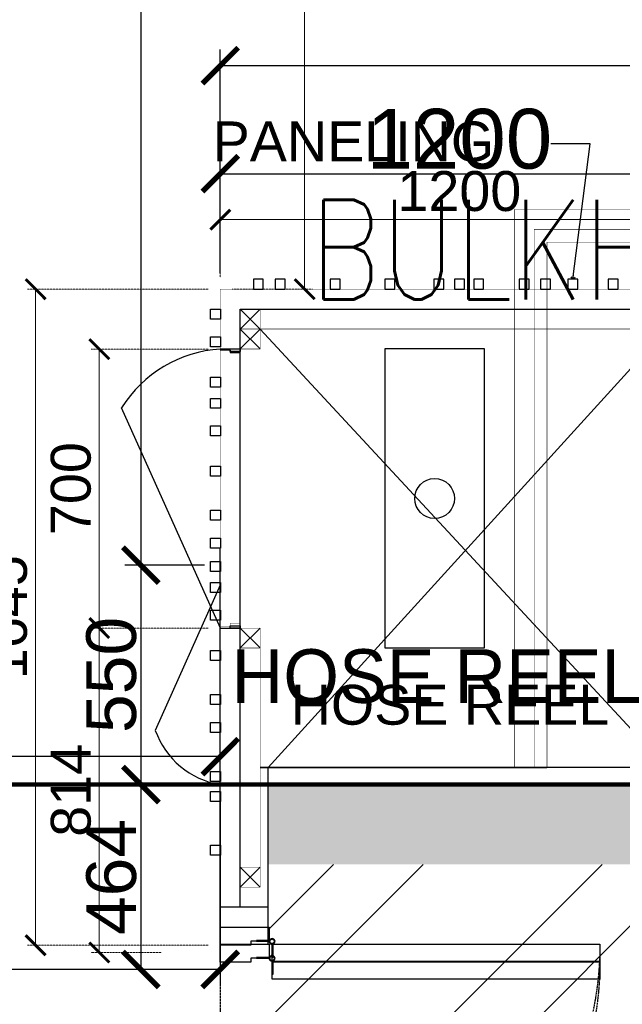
# Model space of a CAD drawing. Header units: millimetres. Extents: x 0 to 3025797, y 0 to 2968463.
# Tile 14 of 18: x 136967 to 138479, y 450493 to 452962. Entities that reach past the tile are written whole.
import ezdxf
from ezdxf import colors
from ezdxf.entities.mleader import LeaderData, LeaderLine
from ezdxf.enums import TextEntityAlignment as Align
from ezdxf.math import Vec2, Vec3

# ---------------------------------------------------------------- set-up
doc = ezdxf.new("R2010")
doc.units = ezdxf.units.MM
doc.header["$PDMODE"] = 35
for name, pattern in [('DASH', [1, 0.5, -0.5]), ('DASHED', [0.75, 0.5, -0.25]), ('HIDDEN', [0.375, 0.25, -0.125]), ('HIDDEN IDS', [3.33375, 2.2225, -1.11125])]:
    doc.linetypes.add(name, pattern=pattern)
doc.layers.get('0').update_dxf_attribs({"color": 252})
doc.layers.get('Defpoints').update_dxf_attribs({"color": 9})
for name, color, linetype in [('A-DOOR', 252, 'Continuous'), ('corridor', 252, 'Continuous'), ('DIM - PARTITION LINEOUT', 252, 'Continuous'), ('DOOR', 252, 'Continuous'), ('ELE', 252, 'Continuous'), ('EXISTING FLOWER BED', 252, 'Continuous'), ('FLR-TEXT', 252, 'Continuous'), ('FURN', 252, 'Continuous'), ('FURN-ANNO-TAG', 252, 'Continuous'), ('garbage station cloud', 252, 'Continuous'), ('ledge wall', 252, 'Continuous'), ('partition', 252, 'Continuous'), ('TEXT', 252, 'Continuous'), ('TEXT-LEGN', 252, 'Continuous')]:
    doc.layers.add(name, color=color, linetype=linetype)
for name, color, linetype, lineweight in [('A-FLOR-OTLN', 252, 'Continuous', 100), ('C-BEAM-1', 252, 'Continuous', 20), ('DIM - ABM', 252, 'Continuous', 20), ('ex wall', 252, 'Continuous', 30), ('HAT', 252, 'Continuous', 9), ('S-BEAM-IDEN', 252, 'Continuous', 13), ('WALL - EXISTING', 252, 'Continuous', 30), ('YD-WALL', 252, 'Continuous', 25)]:
    doc.layers.add(name, color=color, linetype=linetype, lineweight=lineweight)
doc.styles.add('ARIAL', font='arial.ttf')
doc.styles.add('G1', font='simplex.shx')
doc.styles.add('ROMANS', font='simplex.shx', dxfattribs={"width": 0.75})
doc.styles.get("Standard").update_dxf_attribs({"font": 'arial.ttf'})
doc.dimstyles.new('DIM 20', dxfattribs={"dimtxt": 40, "dimasz": 10, "dimexe": 15, "dimexo": 0, "dimgap": 0.09, "dimtad": 0, "dimdec": 0, "dimzin": 0, "dimdsep": 46, "dimtxsty": 'ROMANS', "dimblk": 'OPEN90', "dimcen": 0.09, "dimclrd": 8, "dimclre": 8, "dimclrt": 7, "dimadec": 0, "dimazin": 0, "dimtfac": 1, "dimtdec": 0, "dimtofl": 0, "dimtmove": 0, "dimatfit": 3, "dimldrblk": 'OPEN90', "dimfxl": 150, "dimtolj": 1, "dimtzin": 0, "dimlwd": -1, "dimarcsym": 0})
doc.dimstyles.new('DIM 50', dxfattribs={"dimtxt": 100, "dimasz": 50, "dimexe": 20, "dimexo": 30, "dimgap": 20, "dimtad": 1, "dimdec": 0, "dimzin": 0, "dimdsep": 46, "dimtxsty": 'ARIAL', "dimblk": 'ARCHTICK', "dimcen": 0, "dimclrd": 8, "dimclre": 8, "dimclrt": 256, "dimadec": 0, "dimazin": 0, "dimtfac": 1, "dimtdec": 0, "dimtmove": 2, "dimatfit": 3, "dimfxl": 100, "dimtolj": 1, "dimtzin": 0, "dimlwd": -1, "dimlwe": -1, "dimarcsym": 0})
doc.dimstyles.new('DIM 75', dxfattribs={"dimtxt": 150, "dimasz": 90, "dimexe": 40, "dimexo": 40, "dimgap": 10, "dimtad": 1, "dimdec": 0, "dimzin": 0, "dimdsep": 46, "dimtxsty": 'ARIAL', "dimblk": 'ARCHTICK', "dimcen": 0, "dimclrd": 8, "dimclre": 8, "dimclrt": 256, "dimadec": 0, "dimazin": 0, "dimtfac": 1, "dimtdec": 0, "dimtmove": 2, "dimatfit": 3, "dimfxl": 100, "dimtolj": 1, "dimtzin": 0, "dimlwd": -1, "dimlwe": -1, "dimarcsym": 0})

# ---------------------------------------------------------------- blocks, each defined once
blk = doc.blocks.new('A$C69F27FE3')
at = {"layer": 'S-BEAM-IDEN', "style": 'G1', "width": 0.79}
blk.add_text('BULKHEAD OUTER LINE', height=250, dxfattribs=at).set_placement((17890.4, -19083.2))
blk = doc.blocks.new('*U1949')
h = blk.add_hatch(color=252)
h.paths.add_polyline_path([(-0.0025, 0.0153, 0.724863), (-0.0025, 0), (-0.0025, -0.036), (-0.0005, -0.036), (-0.0005, -0.0004, 1.209796)])
h.paths.add_polyline_path([(-0.006, 0.0076, -1), (0.006, 0.0076, -1)], flags=16)
blk.add_hatch(color=252).paths.add_polyline_path([(0.0076, 0.0101, -0.06361), (0.008, 0.0081), (0.0436, 0.0081), (0.0436, 0.0101)])
blk.add_lwpolyline([(-0.0025, 0.0153, 0.723917), (-0.0025, 0), (-0.0025, -0.036), (-0.0005, -0.036), (-0.0005, -0.0004, 1.209796), (-0.0025, 0.0153)], format="xyb")
blk.add_lwpolyline([(0.008, 0.0081), (0.0436, 0.0081), (0.0436, 0.0101), (0.0076, 0.0101)])
blk.add_circle((0, 0.0076), 0.00604)
blk = doc.blocks.new('*U2824')
at = {"layer": 'A-DOOR'}
blk.add_lwpolyline([(-47.5, 8.5), (-47.5, 922), (-97.5, 922), (-97.5, 8.5)], close=True, dxfattribs=at)
for points in [[(-950, -51), (-950, -136.6), (-1000, -136.6), (-1000, 0), (-961, 0), (-961, -51), (-950, -51)], [(-50, -51), (-50, -136.6), (0, -136.6), (0, 0), (-39, 0), (-39, -51), (-50, -51)]]:
    blk.add_lwpolyline(points, dxfattribs=at)
at = {"layer": 'A-DOOR', "linetype": 'HIDDEN IDS'}
blk.add_arc((-47.5, 8.5), 913.5, 90.0015, 180.5307, dxfattribs=at)
at = {"layer": 'A-DOOR', "xscale": -1000, "yscale": 1000, "zscale": 1000}
blk.add_blockref('*U1949', (-39.5, 0.4), dxfattribs=at)
blk = doc.blocks.new('_ArchTick')
at = {"color": 0, "linetype": 'ByBlock', "const_width": 0.15}
blk.add_lwpolyline([(-0.5, -0.5), (0.5, 0.5)], dxfattribs=at)
blk = doc.blocks.new('*D3234')
at = {"layer": 'Defpoints', "color": 0, "transparency": 16777216}
for p in [(135073.4, 451084.9), (137469.9, 451044.2), (135073.4, 450580.4)]:
    blk.add_point(p, dxfattribs=at)
at = {"layer": 'DIM - PARTITION LINEOUT', "color": 8}
for p, q in [((135073.4, 451044.9), (135073.4, 450540.4)), ((137469.9, 451004.2), (137469.9, 450540.4)), ((137469.9, 450580.4), (135073.4, 450580.4))]:
    blk.add_line(p, q, dxfattribs=at)
at = {"layer": 'DIM - PARTITION LINEOUT', "color": 8, "xscale": 90, "yscale": 90, "zscale": 90, "rotation": 180}
blk.add_blockref('_ArchTick', (135073.4, 450580.4), dxfattribs=at)
at = {"layer": 'DIM - PARTITION LINEOUT', "color": 8, "xscale": 90, "yscale": 90, "zscale": 90}
blk.add_blockref('_ArchTick', (137469.9, 450580.4), dxfattribs=at)
at = {"layer": 'DIM - PARTITION LINEOUT', "insert": (136271.7, 450654.3), "char_height": 125, "attachment_point": 5, "style": 'ARIAL'}
blk.add_mtext('\\A1;2397', dxfattribs=at)
blk = doc.blocks.new('*D3245')
at = {"layer": 'Defpoints', "color": 0, "transparency": 16777216}
for p in [(137434.5, 456717.1), (137270.7, 451594.2), (137470, 451594.2)]:
    blk.add_point(p, dxfattribs=at)
at = {"layer": 'DIM - PARTITION LINEOUT', "color": 8}
for p, q in [((137394.5, 456717.1), (137230.7, 456717.1)), ((137270.7, 456717.1), (137270.7, 451594.2)), ((137430, 451594.2), (137230.7, 451594.2))]:
    blk.add_line(p, q, dxfattribs=at)
at = {"layer": 'DIM - PARTITION LINEOUT', "color": 8, "xscale": 90, "yscale": 90, "zscale": 90}
for p, rotation in [((137270.7, 456717.1), 90), ((137270.7, 451594.2), 270)]:
    blk.add_blockref('_ArchTick', p, dxfattribs=dict(at, rotation=rotation))
at = {"layer": 'DIM - PARTITION LINEOUT', "insert": (137196.8, 454155.6), "char_height": 125, "attachment_point": 5, "rotation": 90, "style": 'ARIAL'}
blk.add_mtext('\\A1;5123', dxfattribs=at)
blk = doc.blocks.new('*D3257')
at = {"layer": 'Defpoints', "color": 0, "transparency": 16777216}
for p in [(137470, 451594.2), (137270.7, 451044), (137470, 451044)]:
    blk.add_point(p, dxfattribs=at)
at = {"layer": 'DIM - PARTITION LINEOUT', "color": 8}
for p, q in [((137430, 451594.2), (137230.7, 451594.2)), ((137270.7, 451594.2), (137270.7, 451044)), ((137430, 451044), (137230.7, 451044))]:
    blk.add_line(p, q, dxfattribs=at)
at = {"layer": 'DIM - PARTITION LINEOUT', "color": 8, "xscale": 90, "yscale": 90, "zscale": 90}
for p, rotation in [((137270.7, 451594.2), 90), ((137270.7, 451044), 270)]:
    blk.add_blockref('_ArchTick', p, dxfattribs=dict(at, rotation=rotation))
at = {"layer": 'DIM - PARTITION LINEOUT', "insert": (137196.9, 451319.1), "char_height": 125, "attachment_point": 5, "rotation": 90, "style": 'ARIAL'}
blk.add_mtext('\\A1;550', dxfattribs=at)
blk = doc.blocks.new('*D3258')
at = {"layer": 'Defpoints', "color": 0, "transparency": 16777216}
for p in [(137470, 451044), (137270.7, 450580.4), (137352.6, 450580.4)]:
    blk.add_point(p, dxfattribs=at)
at = {"layer": 'DIM - PARTITION LINEOUT', "color": 8}
for p, q in [((137430, 451044), (137230.7, 451044)), ((137270.7, 451044), (137270.7, 450580.4)), ((137312.6, 450580.4), (137230.7, 450580.4))]:
    blk.add_line(p, q, dxfattribs=at)
at = {"layer": 'DIM - PARTITION LINEOUT', "color": 8, "xscale": 90, "yscale": 90, "zscale": 90}
for p, rotation in [((137270.7, 451044), 90), ((137270.7, 450580.4), 270)]:
    blk.add_blockref('_ArchTick', p, dxfattribs=dict(at, rotation=rotation))
at = {"layer": 'DIM - PARTITION LINEOUT', "insert": (137196.9, 450812.2), "char_height": 125, "attachment_point": 5, "rotation": 90, "style": 'ARIAL'}
blk.add_mtext('\\A1;464', dxfattribs=at)
blk = doc.blocks.new('*D3163')
at = {"layer": 'Defpoints', "color": 0, "transparency": 16777216}
for p in [(135073.4, 451114.3), (135073.4, 451084.8), (137470, 451044.1)]:
    blk.add_point(p, dxfattribs=at)
at = {"layer": 'DIM - PARTITION LINEOUT', "color": 8}
for p, q in [((135073.4, 451124.8), (135073.4, 451154.3)), ((137470, 451084.1), (137470, 451154.3)), ((137470, 451114.3), (135073.4, 451114.3))]:
    blk.add_line(p, q, dxfattribs=at)
at = {"layer": 'DIM - PARTITION LINEOUT', "color": 8, "xscale": 90, "yscale": 90, "zscale": 90, "rotation": 180}
blk.add_blockref('_ArchTick', (135073.4, 451114.3), dxfattribs=at)
at = {"layer": 'DIM - PARTITION LINEOUT', "color": 8, "xscale": 90, "yscale": 90, "zscale": 90}
blk.add_blockref('_ArchTick', (137470, 451114.3), dxfattribs=at)
at = {"layer": 'DIM - PARTITION LINEOUT', "insert": (136271.7, 451188.2), "char_height": 125, "attachment_point": 5, "style": 'ARIAL'}
blk.add_mtext('\\A1;2397', dxfattribs=at)
blk = doc.blocks.new('*D2966')
at = {"layer": 'Defpoints', "color": 0, "transparency": 16777216}
for p in [(144004.9, 452847.4), (137470, 452423.5), (144004.9, 452423.6)]:
    blk.add_point(p, dxfattribs=at)
at = {"layer": 'DIM - PARTITION LINEOUT', "color": 8, "transparency": 16777216}
for p, q in [((137470, 452463.5), (137470, 452887.4)), ((144004.9, 452463.6), (144004.9, 452887.4)), ((137470, 452847.4), (144004.9, 452847.4))]:
    blk.add_line(p, q, dxfattribs=at)
at = {"layer": 'DIM - PARTITION LINEOUT', "color": 8, "transparency": 16777216, "xscale": 90, "yscale": 90, "zscale": 90, "rotation": 180}
blk.add_blockref('_ArchTick', (137470, 452847.4), dxfattribs=at)
at = {"layer": 'DIM - PARTITION LINEOUT', "color": 8, "transparency": 16777216, "xscale": 90, "yscale": 90, "zscale": 90}
blk.add_blockref('_ArchTick', (144004.9, 452847.4), dxfattribs=at)
at = {"layer": 'DIM - PARTITION LINEOUT', "transparency": 16777216, "insert": (140737.4, 452934.1), "char_height": 150, "attachment_point": 5, "style": 'ARIAL'}
blk.add_mtext('\\A1;6535', dxfattribs=at)
blk = doc.blocks.new('*D3035')
at = {"layer": 'Defpoints', "color": 0, "transparency": 16777216}
for p in [(137950.6, 456619.1), (137469.9, 452286.6), (137681.6, 452286.6)]:
    blk.add_point(p, dxfattribs=at)
at = {"layer": 'DIM - ABM', "color": 8, "linetype": 'DASHED', "transparency": 16777216}
for p, q in [((137920.6, 456619.1), (137661.6, 456619.1)), ((137499.9, 452286.6), (137701.6, 452286.6))]:
    blk.add_line(p, q, dxfattribs=at)
at = {"layer": 'DIM - ABM', "color": 8, "transparency": 16777216}
blk.add_line((137681.6, 456619.1), (137681.6, 452286.6), dxfattribs=at)
at = {"layer": 'DIM - ABM', "color": 8, "transparency": 16777216, "xscale": 50, "yscale": 50, "zscale": 50}
for p, rotation in [((137681.6, 456619.1), 90), ((137681.6, 452286.6), 270)]:
    blk.add_blockref('_ArchTick', p, dxfattribs=dict(at, rotation=rotation))
at = {"layer": 'DIM - ABM', "transparency": 16777216, "insert": (137610.5, 454452.9), "char_height": 100, "attachment_point": 5, "rotation": 90, "style": 'ARIAL'}
blk.add_mtext('\\A1;4333', dxfattribs=at)
blk = doc.blocks.new('*D3039')
at = {"layer": 'Defpoints', "color": 0, "transparency": 16777216}
for p in [(137469.9, 452136.2), (137166.3, 451436.6), (137469.9, 451436.6)]:
    blk.add_point(p, dxfattribs=at)
at = {"layer": 'DIM - ABM', "color": 8, "linetype": 'DASHED', "transparency": 16777216}
for p, q in [((137439.9, 452136.2), (137146.3, 452136.2)), ((137439.9, 451436.6), (137146.3, 451436.6))]:
    blk.add_line(p, q, dxfattribs=at)
at = {"layer": 'DIM - ABM', "color": 8, "transparency": 16777216}
blk.add_line((137166.3, 452136.2), (137166.3, 451436.6), dxfattribs=at)
at = {"layer": 'DIM - ABM', "color": 8, "transparency": 16777216, "xscale": 50, "yscale": 50, "zscale": 50}
for p, rotation in [((137166.3, 452136.2), 90), ((137166.3, 451436.6), 270)]:
    blk.add_blockref('_ArchTick', p, dxfattribs=dict(at, rotation=rotation))
at = {"layer": 'DIM - ABM', "transparency": 16777216, "insert": (137095.3, 451786.4), "char_height": 100, "attachment_point": 5, "rotation": 90, "style": 'ARIAL'}
blk.add_mtext('\\A1;700', dxfattribs=at)
blk = doc.blocks.new('*D3040')
at = {"layer": 'Defpoints', "color": 0, "transparency": 16777216}
for p in [(137469.9, 451436.6), (137166.3, 450622.9), (137352.6, 450622.9)]:
    blk.add_point(p, dxfattribs=at)
at = {"layer": 'DIM - ABM', "color": 8, "linetype": 'DASHED', "transparency": 16777216}
for p, q in [((137439.9, 451436.6), (137146.3, 451436.6)), ((137322.6, 450622.9), (137146.3, 450622.9))]:
    blk.add_line(p, q, dxfattribs=at)
at = {"layer": 'DIM - ABM', "color": 8, "transparency": 16777216}
blk.add_line((137166.3, 451436.6), (137166.3, 450622.9), dxfattribs=at)
at = {"layer": 'DIM - ABM', "color": 8, "transparency": 16777216, "xscale": 50, "yscale": 50, "zscale": 50}
for p, rotation in [((137166.3, 451436.6), 90), ((137166.3, 450622.9), 270)]:
    blk.add_blockref('_ArchTick', p, dxfattribs=dict(at, rotation=rotation))
at = {"layer": 'DIM - ABM', "transparency": 16777216, "insert": (137095.3, 451029.7), "char_height": 100, "attachment_point": 5, "rotation": 90, "style": 'ARIAL'}
blk.add_mtext('\\A1;814', dxfattribs=at)
blk = doc.blocks.new('*U2855')
at = {"layer": 'A-DOOR'}
blk.add_lwpolyline([(-47.5, 8.5), (-47.5, 922), (-97.5, 922), (-97.5, 8.5)], close=True, dxfattribs=at)
for points in [[(-950, -51), (-950, -136.6), (-1000, -136.6), (-1000, 0), (-961, 0), (-961, -51), (-950, -51)], [(-50, -51), (-50, -136.6), (0, -136.6), (0, 0), (-39, 0), (-39, -51), (-50, -51)]]:
    blk.add_lwpolyline(points, dxfattribs=at)
at = {"layer": 'A-DOOR', "linetype": 'HIDDEN IDS'}
blk.add_arc((-47.5, 8.5), 913.5, 90.0015, 180.5307, dxfattribs=at)
at = {"layer": 'A-DOOR', "xscale": -1000, "yscale": 1000, "zscale": 1000}
blk.add_blockref('*U1949', (-39.5, 0.4), dxfattribs=at)
blk = doc.blocks.new('_Open90')
at = {"color": 0, "linetype": 'ByBlock', "lineweight": -2}
for p, q in [((0, 0), (-1, 0)), ((-0.5, 0.5), (0, 0)), ((0, 0), (-0.5, -0.5))]:
    blk.add_line(p, q, dxfattribs=at)
blk = doc.blocks.new('*D3418')
at = {"layer": 'Defpoints', "color": 0, "transparency": 16777216}
for p in [(137006.5, 452286.6), (137469.9, 452286.6), (137469.9, 450641.2)]:
    blk.add_point(p, dxfattribs=at)
at = {"layer": 'DIM - ABM', "color": 8, "linetype": 'DASHED', "transparency": 16777216}
for p, q in [((137439.9, 452286.6), (136986.5, 452286.6)), ((137439.9, 450641.2), (136986.5, 450641.2))]:
    blk.add_line(p, q, dxfattribs=at)
at = {"layer": 'DIM - ABM', "color": 8, "transparency": 16777216}
blk.add_line((137006.5, 450641.2), (137006.5, 452286.6), dxfattribs=at)
at = {"layer": 'DIM - ABM', "color": 8, "transparency": 16777216, "xscale": 50, "yscale": 50, "zscale": 50}
for p, rotation in [((137006.5, 452286.6), 90), ((137006.5, 450641.2), 270)]:
    blk.add_blockref('_ArchTick', p, dxfattribs=dict(at, rotation=rotation))
at = {"layer": 'DIM - ABM', "transparency": 16777216, "insert": (136935.4, 451463.9), "char_height": 100, "attachment_point": 5, "rotation": 90, "style": 'ARIAL'}
blk.add_mtext('\\A1;1645', dxfattribs=at)
blk = doc.blocks.new('*D3041')
at = {"layer": 'Defpoints', "color": 0, "transparency": 16777216}
for p in [(137469.9, 452460.9), (137469.9, 452286.4), (138669.9, 452286.4)]:
    blk.add_point(p, dxfattribs=at)
at = {"layer": 'DIM - ABM', "color": 8, "linetype": 'DASHED', "transparency": 16777216}
for p, q in [((137469.9, 452316.4), (137469.9, 452480.9)), ((138669.9, 452316.4), (138669.9, 452480.9))]:
    blk.add_line(p, q, dxfattribs=at)
at = {"layer": 'DIM - ABM', "color": 8, "transparency": 16777216}
blk.add_line((138669.9, 452460.9), (137469.9, 452460.9), dxfattribs=at)
at = {"layer": 'DIM - ABM', "color": 8, "transparency": 16777216, "xscale": 50, "yscale": 50, "zscale": 50, "rotation": 180}
blk.add_blockref('_ArchTick', (137469.9, 452460.9), dxfattribs=at)
at = {"layer": 'DIM - ABM', "color": 8, "transparency": 16777216, "xscale": 50, "yscale": 50, "zscale": 50}
blk.add_blockref('_ArchTick', (138669.9, 452460.9), dxfattribs=at)
at = {"layer": 'DIM - ABM', "transparency": 16777216, "insert": (138069.9, 452532), "char_height": 100, "attachment_point": 5, "style": 'ARIAL'}
blk.add_mtext('\\A1;1200', dxfattribs=at)
blk = doc.blocks.new('*D3436')
at = {"layer": 'Defpoints', "color": 0, "transparency": 16777216}
for p in [(138669.9, 452576.2), (137469.9, 452286.6), (138669.9, 452286.6)]:
    blk.add_point(p, dxfattribs=at)
at = {"layer": 'DIM - PARTITION LINEOUT', "color": 8, "transparency": 16777216}
for p, q in [((137469.9, 452326.6), (137469.9, 452616.2)), ((138669.9, 452326.6), (138669.9, 452616.2)), ((137469.9, 452576.2), (138669.9, 452576.2))]:
    blk.add_line(p, q, dxfattribs=at)
at = {"layer": 'DIM - PARTITION LINEOUT', "color": 8, "transparency": 16777216, "xscale": 90, "yscale": 90, "zscale": 90, "rotation": 180}
blk.add_blockref('_ArchTick', (137469.9, 452576.2), dxfattribs=at)
at = {"layer": 'DIM - PARTITION LINEOUT', "color": 8, "transparency": 16777216, "xscale": 90, "yscale": 90, "zscale": 90}
blk.add_blockref('_ArchTick', (138669.9, 452576.2), dxfattribs=at)
at = {"layer": 'DIM - PARTITION LINEOUT', "transparency": 16777216, "insert": (138069.9, 452662.8), "char_height": 150, "attachment_point": 5, "style": 'ARIAL'}
blk.add_mtext('\\A1;1200', dxfattribs=at)
blk = doc.blocks.new('A$C7c14f6ef')
at = {"layer": 'A-FLOR-OTLN'}
blk.add_lwpolyline([(-20799.5, -52934), (48400, -52933.6), (48400, -49500), (47000, -49500), (47000, -46500), (48400, -46500), (48400, -44300), (39277.8, -44300), (39277.8, -40400), (37000, -40400), (37000, -35984.2), (34575, -35984.2), (34575, -38186.2), (18999.9, -38186), (18999.9, -35400), (14000, -35400), (14000, -38200), (-17759.3, -38200)], dxfattribs=at)
blk = doc.blocks.new('_TagSlot')
at = {"color": 0, "linetype": 'ByBlock', "lineweight": -2, "transparency": 16777216}
for p, q in [((-4, 4), (4, 4)), ((-4, -4), (4, -4))]:
    blk.add_line(p, q, dxfattribs=at)
for centre, start, end in [((-4, 0), 90, 270), ((4, 0), 270, 90)]:
    blk.add_arc(centre, 4, start, end, dxfattribs=at)
at = {"layer": 'FURN', "color": 0, "transparency": 16777216, "style": 'ARIAL'}
blk.add_attdef('M-01', text='', height=2.5, dxfattribs=at).set_placement((0, -1.5), align=Align.CENTER)
blk = doc.blocks.new('_DotSmall')
at = {"color": 0, "linetype": 'ByBlock', "const_width": 0.5}
blk.add_lwpolyline([(-0.0625, 0, 1), (0.0625, 0, 1)], format="xyb", close=True, dxfattribs=at)

msp = doc.modelspace()

# ---------------------------------------------------------------- hatches: boundary and pattern name
at = {"layer": 'ex wall'}
h = msp.add_hatch(color=8, dxfattribs=at)
h.dxf.hatch_style = 1
h.paths.add_polyline_path([(144204.894, 451044.124), (138289.895, 451044.124), (138189.921, 451044.124), (137589.921, 451044.124), (137589.841, 450843.699), (138999.105, 450843.699), (139122.025, 450843.699), (140820.813, 450843.699), (140970.813, 450844.124), (144004.917, 450844.124), (144004.919, 448844.13), (144204.891, 448844.132)])
at = {"layer": 'HAT'}
h = msp.add_hatch(dxfattribs=at)
h.set_pattern_fill('ANSI32', color=256, scale=50)
h.set_pattern_definition([(45, (14691.84, 423420.8), (-336.7596, 336.7596), []), (45, (14916.34, 423420.8), (-336.7596, 336.7596), [])])
h.paths.add_polyline_path([(144007.919, 448844.118), (144007.919, 450843.699), (137592.841, 450843.699), (137592.834, 442649.493), (144007.912, 442649.493), (144007.919, 445844.124), (142807.891, 445844.124), (142807.863, 448844.118)])

# ---------------------------------------------------------------- linework, layer by layer
msp.add_line((144204.866, 451086.605), (138019.901, 451086.605))
at = {"layer": 'corridor', "color": 8, "linetype": 'HIDDEN', "ltscale": 10}
msp.add_line((137469.896, 450641.18), (137469.896, 449831.18), dxfattribs=at)
at = {"layer": 'DOOR'}
for p, q in [((137470.099, 451436.162), (137222.348, 451989.198)), ((137469.997, 451544.124), (137306.908, 451180.073))]:
    msp.add_line(p, q, dxfattribs=at)
for centre, radius, start, end in [((137489.698, 451820.833), 315.948, 93.58767, 147.799108), ((137502.92, 451249.407), 207.914, 199.480003, 260.87657)]:
    msp.add_arc(centre, radius, start, end, dxfattribs=at)
at = {"layer": 'ELE', "color": 3}
for p, q in [((137494.912, 452133.605), (137469.901, 452133.604)), ((137494.912, 452133.605), (137494.912, 452127.605)), ((137494.912, 452127.605), (137519.887, 452127.605)), ((138019.901, 451086.605), (137569.846, 451086.605))]:
    msp.add_line(p, q, dxfattribs=at)
at = {"layer": 'ELE', "color": 3, "const_width": 1}
for points in [[(137469.933, 452133.604), (137494.912, 452133.605), (137494.912, 452127.605), (137519.887, 452127.605)], [(137494.907, 451439.605), (137494.907, 451448.605), (137519.883, 451448.605)], [(137494.907, 451439.605), (137469.956, 451439.607)]]:
    msp.add_lwpolyline(points, dxfattribs=at)
at = {"layer": 'ELE', "color": 3}
for points in [[(137494.912, 452136.605), (137519.887, 452136.605), (137519.887, 452130.605), (137494.912, 452130.605)], [(137494.912, 451442.605), (137519.887, 451442.605), (137519.887, 451436.605), (137494.912, 451436.605)]]:
    msp.add_lwpolyline(points, close=True, dxfattribs=at)
at = {"layer": 'ELE', "color": 1}
msp.add_lwpolyline([(138132.87, 451386.605), (138132.87, 452136.605), (137882.87, 452136.605), (137882.87, 451386.605)], close=True, dxfattribs=at)
msp.add_circle((138007.87, 451761.605), 50, dxfattribs=at)
at = {"layer": 'EXISTING FLOWER BED', "color": 6, "linetype": 'DASH', "ltscale": 3, "const_width": 1}
for points in [[(138207.87, 451086.682), (138207.87, 452486.605), (140804.867, 452486.605, 0.41421356), (142804.867, 454486.605, 0.41421356)], [(138257.87, 451086.682), (138257.87, 452436.605), (140804.867, 452436.605, 0.41421356), (142854.867, 454486.605, 0.41421356)], [(138289.87, 451086.605), (138289.87, 452404.605), (140804.867, 452404.605, 0.41421356), (142886.867, 454486.605, 0.41421356)]]:
    msp.add_lwpolyline(points, format="xyb", dxfattribs=at)
at = {"layer": 'HAT'}
for p, q in [((138589.821, 451086.605), (137569.846, 452186.605)), ((137589.896, 451086.682), (138589.821, 452186.605))]:
    msp.add_line(p, q, dxfattribs=at)
at = {"layer": 'ledge wall'}
msp.add_arc((137469.946, 450786.682), 0.0774, 90, 179.999954, dxfattribs=at)
at = {"layer": 'partition'}
for p, q in [((137569.846, 452236.605), (137519.846, 452186.605)), ((137519.846, 452236.605), (137569.846, 452186.605)), ((137569.846, 452186.555), (137519.846, 452136.555)), ((137519.846, 452186.555), (137569.846, 452136.555)), ((137469.896, 450686.183), (137469.972, 451636.605)), ((137569.846, 451436.605), (137519.846, 451386.605)), ((137519.846, 451436.605), (137569.846, 451386.605)), ((137569.846, 450836.759), (137519.846, 450786.759)), ((137519.846, 450836.759), (137569.846, 450786.759)), ((137589.815, 450736.759), (137469.946, 450736.759))]:
    msp.add_line(p, q, dxfattribs=at)
at = {"layer": 'partition', "color": 5}
msp.add_line((137469.946, 450786.759), (137469.946, 451636.682), dxfattribs=at)
at = {"layer": 'partition'}
for points in [[(137552.93, 452286.605), (137577.93, 452286.605), (137577.93, 452311.605), (137552.93, 452311.605)], [(137608.037, 452286.605), (137633.037, 452286.605), (137633.037, 452311.605), (137608.037, 452311.605)], [(137745.513, 452286.605), (137770.513, 452286.605), (137770.513, 452311.605), (137745.513, 452311.605)], [(137882.777, 452286.605), (137907.777, 452286.605), (137907.777, 452311.605), (137882.777, 452311.605)], [(138005.76, 452286.605), (138030.76, 452286.605), (138030.76, 452311.605), (138005.76, 452311.605)], [(138057.837, 452286.605), (138082.837, 452286.605), (138082.837, 452311.605), (138057.837, 452311.605)], [(138105.886, 452286.605), (138130.886, 452286.605), (138130.886, 452311.605), (138105.886, 452311.605)], [(138220.002, 452286.605), (138245.002, 452286.605), (138245.002, 452311.605), (138220.002, 452311.605)], [(138273.259, 452286.605), (138298.259, 452286.605), (138298.259, 452311.605), (138273.259, 452311.605)], [(138342.329, 452286.605), (138367.329, 452286.605), (138367.329, 452311.605), (138342.329, 452311.605)], [(138443.431, 452286.605), (138468.431, 452286.605), (138468.431, 452311.605), (138443.431, 452311.605)], [(137470.1, 452236.159), (137470.1, 452211.159), (137445.1, 452211.159), (137445.1, 452236.159)], [(137470.1, 452167.089), (137470.1, 452142.089), (137445.1, 452142.089), (137445.1, 452167.089)], [(137470.1, 452065.987), (137470.1, 452040.987), (137445.1, 452040.987), (137445.1, 452065.987)], [(137470.1, 452012.73), (137470.1, 451987.73), (137445.1, 451987.73), (137445.1, 452012.73)], [(137470.1, 451943.66), (137470.1, 451918.66), (137445.1, 451918.66), (137445.1, 451943.66)], [(137470.1, 451842.558), (137470.1, 451817.558), (137445.1, 451817.558), (137445.1, 451842.558)], [(137470.1, 451732.077), (137470.1, 451707.077), (137445.1, 451707.077), (137445.1, 451732.077)], [(137470.1, 451661.682), (137470.1, 451636.682), (137445.1, 451636.682), (137445.1, 451661.682)], [(137470.1, 451603.838), (137470.1, 451578.838), (137445.1, 451578.838), (137445.1, 451603.838)], [(137470.1, 451550.581), (137470.1, 451525.581), (137445.1, 451525.581), (137445.1, 451550.581)], [(137470.1, 451481.511), (137470.1, 451456.511), (137445.1, 451456.511), (137445.1, 451481.511)], [(137470.1, 451380.409), (137470.1, 451355.409), (137445.1, 451355.409), (137445.1, 451380.409)], [(137470.1, 451269.929), (137470.1, 451244.929), (137445.1, 451244.929), (137445.1, 451269.929)], [(137470.1, 451199.533), (137470.1, 451174.533), (137445.1, 451174.533), (137445.1, 451199.533)], [(137470.1, 451077.084), (137470.1, 451052.084), (137445.1, 451052.084), (137445.1, 451077.084)], [(137470.1, 451026.915), (137470.1, 451001.915), (137445.1, 451001.915), (137445.1, 451026.915)], [(137470.1, 450892.262), (137470.1, 450867.262), (137445.1, 450867.262), (137445.1, 450892.262)]]:
    msp.add_lwpolyline(points, close=True, dxfattribs=at)
at = {"layer": 'partition', "const_width": 1}
for points in [[(137469.946, 450786.682), (137469.896, 452286.605), (138669.895, 452286.605)], [(137569.846, 452136.555), (137569.846, 452186.605), (138589.821, 452186.605)], [(137569.846, 450786.759), (137569.846, 451436.605)]]:
    msp.add_lwpolyline(points, dxfattribs=at)
for points in [[(137569.846, 452186.605), (137519.846, 452186.605), (137519.846, 452236.605), (137569.846, 452236.605)], [(137569.846, 452136.555), (137519.846, 452136.555), (137519.846, 452186.555), (137569.846, 452186.555)], [(137569.846, 451386.605), (137519.846, 451386.605), (137519.846, 451436.605), (137569.846, 451436.605)], [(137569.846, 450786.759), (137519.846, 450786.759), (137519.846, 450836.759), (137569.846, 450836.759)]]:
    msp.add_lwpolyline(points, close=True, dxfattribs=at)
at = {"layer": 'partition'}
msp.add_lwpolyline([(137519.896, 450736.759), (137519.896, 452236.605), (138639.821, 452236.605), (138639.821, 451086.605)], dxfattribs=at)
at = {"layer": 'WALL - EXISTING'}
for p, q in [((137569.846, 451086.682), (138289.844, 451086.682)), ((137589.815, 450686.178), (137589.818, 451086.605)), ((137469.953, 451044.124), (138289.895, 451044.124)), ((137589.84, 450643.697), (137589.843, 451044.124)), ((137589.841, 450843.699), (137589.921, 451044.124)), ((144204.919, 451044.124), (138289.895, 451044.124)), ((137469.896, 450686.18), (137592.815, 450686.18)), ((137469.92, 450643.702), (137589.84, 450643.697))]:
    msp.add_line(p, q, dxfattribs=at)
at = {"layer": 'YD-WALL'}
for p, q in [((137469.928, 452136.605), (137519.896, 452136.605)), ((137469.921, 450643.702), (137469.997, 451594.124)), ((137469.928, 451436.605), (137519.887, 451436.605))]:
    msp.add_line(p, q, dxfattribs=at)

# ---------------------------------------------------------------- block references
at = {"layer": 'C-BEAM-1'}
msp.add_blockref('A$C7c14f6ef', (95804.895, 495344.124), dxfattribs=at)
at = {"layer": 'Defpoints'}
msp.add_blockref('A$C69F27FE3', (119804.895, 471344.124), dxfattribs=at)
at = {"layer": 'DOOR', "xscale": -0.8999999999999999, "yscale": 0.8999999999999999, "zscale": 0.8999999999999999, "rotation": 270}
for name, p in [('*U2855', (137592.815, 450686.18)), ('*U2824', (137592.841, 450643.699))]:
    msp.add_blockref(name, p, dxfattribs=at)

# ---------------------------------------------------------------- texts
at = {"layer": 'garbage station cloud', "insert": (96386.188, 452897.103), "char_height": 134.4, "width": 1506.51523, "attachment_point": 1}
msp.add_mtext('\\pi298.99295;GARBAGE \\P\\pi358.35448;STATION', dxfattribs=at)
at = {"layer": 'TEXT', "insert": (132928.786, 454130.213), "char_height": 150, "width": 1986.78915, "attachment_point": 1, "rotation": 315}
msp.add_mtext('\\pi465.93891;feature wall', dxfattribs=at)
at = {"layer": 'TEXT', "attachment_point": 1}
for s, insert, char_height, width in [('PANELING  ', (137450.835, 452707.136), 100, 1506.51523), ('\\pi525.74491;± 0.15 FFL.', (116795.44, 452378.363), 134.4, 1986.78915), ('\\pi305.35965;±0.30FFL.', (107712.336, 451888.524), 100, 1229.00033), ('HOSE REEL', (137497.741, 451383.454), 134.4, 1506.51523), ('HOSE REEL', (137646.726, 451294.231), 100, 1506.51523), ('\\pi600.00412;STEP UP', (116871.099, 451251.494), 134.4, 1986.78915)]:
    msp.add_mtext(s, dxfattribs=dict(at, insert=insert, char_height=char_height, width=width))
at = {"layer": 'TEXT-LEGN', "attachment_point": 1}
for s, insert, char_height, width, rotation in [('\\pi1732.23118;DIGITAL WALL', (126988.069, 463557.777), 100, 4411.32457, 355.905757), ('\\pi1573.67981;WELCOME DESK', (134359.31, 463531.38), 134.4, 4678.29113, 314.458393), ('\\pi1573.67981;WELCOME DESK', (133606.682, 456370.108), 134.4, 4678.29113, 314.458393)]:
    msp.add_mtext(s, dxfattribs=dict(at, insert=insert, char_height=char_height, width=width, rotation=rotation))

# ---------------------------------------------------------------- dimensions: what is measured, and where the dimension line sits
at = {"layer": 'DIM - ABM'}
for base, p1, p2, picture, middle in [((137681.551, 452286.605), (137950.573, 456619.145), (137469.896, 452286.605), '*D3035', (137610.46, 454452.875)), ((137166.332, 451436.605), (137469.901, 452136.16), (137469.928, 451436.605), '*D3039', (137095.275, 451786.383)), ((137166.332, 450622.878), (137469.928, 451436.605), (137352.566, 450622.878), '*D3040', (137095.275, 451029.742))]:
    dim = msp.add_linear_dim(base=base, p1=p1, p2=p2, angle=90, dimstyle='DIM 50', override={"dimpost": '\\X'}, dxfattribs=at)
    dim.commit()
    dim.dimension.update_dxf_attribs({"geometry": picture, "text_midpoint": middle})
at = {"layer": 'DIM - ABM', "color": 3}
dim = msp.add_linear_dim(base=(137469.896, 452460.935), p1=(138669.895, 452286.429), p2=(137469.896, 452286.429), dimstyle='DIM 50', override={"dimpost": '\\X'}, dxfattribs=at)
dim.commit()
dim.dimension.update_dxf_attribs({"geometry": '*D3041', "text_midpoint": (138069.895, 452531.992)})
dim = msp.add_linear_dim(base=(137006.464, 452286.605), p1=(137469.868, 450641.18), p2=(137469.868, 452286.605), angle=90, dimstyle='DIM 50', override={"dimpost": '\\X'}, dxfattribs=at)
dim.commit()
dim.dimension.update_dxf_attribs({"geometry": '*D3418', "text_midpoint": (136935.407, 451463.893)})
at = {"layer": 'DIM - PARTITION LINEOUT'}
for base, p1, p2, picture, middle in [((137270.707, 451594.199), (137434.452, 456717.06), (137469.954, 451594.199), '*D3245', (137196.843, 454155.63)), ((137270.707, 451044.047), (137469.971, 451594.201), (137469.997, 451044.047), '*D3257', (137196.886, 451319.124)), ((137270.707, 450580.397), (137469.997, 451044.047), (137352.591, 450580.397), '*D3258', (137196.886, 450812.222))]:
    dim = msp.add_linear_dim(base=base, p1=p1, p2=p2, angle=90, dimstyle='DIM 75', override={"dimtxt": 125, "dimpost": '\\X'}, dxfattribs=at)
    dim.commit()
    dim.dimension.update_dxf_attribs({"geometry": picture, "text_midpoint": middle})
for base, p1, p2, override, picture, middle in [((144004.891, 452847.435), (137469.997, 452423.507), (144004.891, 452423.584), {"dimpost": '\\X'}, '*D2966', (140737.444, 452934.072)), ((138669.895, 452576.249), (137469.896, 452286.605), (138669.895, 452286.605), {"dimpost": '\\X'}, '*D3436', (138069.895, 452662.835)), ((135073.446, 451114.29), (137469.997, 451044.124), (135073.446, 451084.805), {"dimtxt": 125, "dimpost": '\\X'}, '*D3163', (136271.721, 451188.154)), ((135073.375, 450580.397), (137469.927, 451044.201), (135073.375, 451084.882), {"dimtxt": 125, "dimpost": '\\X'}, '*D3234', (136271.651, 450654.262))]:
    dim = msp.add_linear_dim(base=base, p1=p1, p2=p2, dimstyle='DIM 75', override=override, dxfattribs=at)
    dim.commit()
    dim.dimension.update_dxf_attribs({"geometry": picture, "text_midpoint": middle})

# ---------------------------------------------------------------- leaders
at = {"layer": 'FLR-TEXT', "linetype": 'Continuous'}
ml = msp.add_multileader_block('Standard', dxfattribs=at)
ml.set_content('_TagSlot', color=256, scale=-76.69290225)
ml.set_attribute('M-01', 'KT-01', width=0)
ml.set_leader_properties(color=256, linetype='ByLayer', lineweight=-1)
ml.set_arrow_properties(name='DOTSMALL')
ml.build(insert=Vec2(0, 0))
ml.multileader.update_dxf_attribs({"dogleg_length": 115.809, "arrow_head_size": 184.784})
ctx = ml.context
ctx.base_point, ctx.char_height, ctx.arrow_head_size, ctx.landing_gap_size, ctx.plane_origin, ctx.plane_x_axis, ctx.plane_y_axis = Vec3(137214.19, 492760.87), 200, 184.784, 4, Vec3(132506.174, 491320.629), Vec3(0.99999995, -0.00030533, 0), Vec3(0.00030533, 0.99999995, 0)
notes = []
notes.append((ctx, [(0, (0, 0, 0), (0, 0), (1, 0), 1, [])]))
ctx.block.insert, ctx.block.rotation, ctx.block.scale = Vec3(137827.733, 492760.683), 3.14128732, Vec3(-76.69290225, 76.69290225, 76.69290225)
ml = msp.add_multileader_block('Standard', dxfattribs=at)
ml.set_content('_TagSlot', color=256, scale=-76.69290225)
ml.set_attribute('M-01', 'FL-01', width=0)
ml.set_leader_properties(color=256, linetype='ByLayer', lineweight=-1)
ml.set_arrow_properties(name='DOTSMALL')
ml.build(insert=Vec2(0, 0))
ml.multileader.update_dxf_attribs({"dogleg_length": 115.809, "arrow_head_size": 184.784})
ctx = ml.context
ctx.base_point, ctx.char_height, ctx.arrow_head_size, ctx.landing_gap_size, ctx.plane_origin, ctx.plane_x_axis, ctx.plane_y_axis = Vec3(144998.185, 483914.315), 200, 184.784, 4, Vec3(140290.169, 482474.073), Vec3(0.99999995, -0.00030533, 0), Vec3(0.00030533, 0.99999995, 0)
notes.append((ctx, [(0, (0, 0, 0), (0, 0), (1, 0), 1, [])]))
ctx.block.insert, ctx.block.rotation, ctx.block.scale = Vec3(145611.728, 483914.127), 3.14128732, Vec3(-76.69290225, 76.69290225, 76.69290225)
at = {"layer": 'FURN-ANNO-TAG', "linetype": 'Continuous'}
ml = msp.add_multileader_block('Standard', dxfattribs=at)
ml.set_content('_TagSlot', color=256, scale=20)
ml.set_attribute('M-01', 'CH-02', width=0)
ml.set_leader_properties(color=256, linetype='ByLayer', lineweight=-1)
ml.set_arrow_properties(name='DOTSMALL')
ml.build(insert=Vec2(0, 0))
ml.multileader.update_dxf_attribs({"text_right_attachment_type": 6, "dogleg_length": 115.809, "arrow_head_size": 75.294})
ctx = ml.context
ctx.base_point, ctx.char_height, ctx.arrow_head_size, ctx.plane_origin = Vec3(139970.844, 500696.86), 100, 75.294, Vec3(138052.651, 500109.42)
ctx.right_attachment = 6
notes.append((ctx, [(0, (0, 0, 0), (0, 0), (1, 0), 1, [])]))
ctx.block.insert, ctx.block.rotation = Vec3(140130.844, 500696.86), 3.14159265
ml = msp.add_multileader_block('Standard', dxfattribs=at)
ml.set_content('_TagSlot', color=256, scale=20)
ml.set_attribute('M-01', 'FT-01', width=0)
ml.set_leader_properties(color=256, linetype='ByLayer', lineweight=-1)
ml.set_arrow_properties(name='DOTSMALL')
ml.build(insert=Vec2(0, 0))
ml.multileader.update_dxf_attribs({"text_right_attachment_type": 6, "dogleg_length": 115.809, "arrow_head_size": 75.294})
ctx = ml.context
ctx.base_point, ctx.char_height, ctx.arrow_head_size, ctx.plane_origin = Vec3(139550.639, 500421.926), 100, 75.294, Vec3(137632.446, 499834.486)
ctx.right_attachment = 6
notes.append((ctx, [(0, (0, 0, 0), (0, 0), (1, 0), 1, [])]))
ctx.block.insert, ctx.block.rotation = Vec3(139710.639, 500421.926), 3.14159265
ml = msp.add_multileader_block('Standard', dxfattribs=at)
ml.set_content('_TagSlot', color=256, scale=20)
ml.set_attribute('M-01', 'HWC-1', width=0)
ml.set_leader_properties(color=256, linetype='ByLayer', lineweight=-1)
ml.set_arrow_properties(name='DOTSMALL')
ml.build(insert=Vec2(0, 0))
ml.multileader.update_dxf_attribs({"text_right_attachment_type": 6, "dogleg_length": 115.809, "arrow_head_size": 75.294})
ctx = ml.context
ctx.base_point, ctx.char_height, ctx.arrow_head_size, ctx.plane_origin = Vec3(141732.552, 499643.594), 100, 75.294, Vec3(139814.359, 499056.154)
ctx.right_attachment = 6
notes.append((ctx, [(0, (0, 0, 0), (0, 0), (1, 0), 1, [])]))
ctx.block.insert, ctx.block.rotation = Vec3(141892.552, 499643.594), 3.14159265
ml = msp.add_multileader_block('Standard', dxfattribs=at)
ml.set_content('_TagSlot', color=256, scale=20)
ml.set_attribute('M-01', 'CH-02', width=0)
ml.set_leader_properties(color=256, linetype='ByLayer', lineweight=-1)
ml.set_arrow_properties(name='DOTSMALL')
ml.build(insert=Vec2(0, 0))
ml.multileader.update_dxf_attribs({"text_right_attachment_type": 6, "dogleg_length": 115.809, "arrow_head_size": 75.294})
ctx = ml.context
ctx.base_point, ctx.char_height, ctx.arrow_head_size, ctx.plane_origin = Vec3(139964.456, 499315.451), 100, 75.294, Vec3(138046.264, 498728.011)
ctx.right_attachment = 6
notes.append((ctx, [(0, (0, 0, 0), (0, 0), (1, 0), 1, [])]))
ctx.block.insert, ctx.block.rotation = Vec3(140124.456, 499315.451), 3.14159265
ml = msp.add_multileader_block('Standard', dxfattribs=at)
ml.set_content('_TagSlot', color=256, scale=20)
ml.set_attribute('M-01', 'FT-01', width=0)
ml.set_leader_properties(color=256, linetype='ByLayer', lineweight=-1)
ml.set_arrow_properties(name='DOTSMALL')
ml.build(insert=Vec2(0, 0))
ml.multileader.update_dxf_attribs({"text_right_attachment_type": 6, "dogleg_length": 115.809, "arrow_head_size": 75.294})
ctx = ml.context
ctx.base_point, ctx.char_height, ctx.arrow_head_size, ctx.plane_origin = Vec3(139544.252, 499040.517), 100, 75.294, Vec3(137626.059, 498453.077)
ctx.right_attachment = 6
notes.append((ctx, [(0, (0, 0, 0), (0, 0), (1, 0), 1, [])]))
ctx.block.insert, ctx.block.rotation = Vec3(139704.252, 499040.517), 3.14159265
ml = msp.add_multileader_block('Standard', dxfattribs=at)
ml.set_content('_TagSlot', color=256, scale=20)
ml.set_attribute('M-01', 'BH-1', width=0)
ml.set_leader_properties(color=256, linetype='ByLayer', lineweight=-1)
ml.set_arrow_properties(name='DOTSMALL')
ml.build(insert=Vec2(0, 0))
ml.multileader.update_dxf_attribs({"text_right_attachment_type": 6, "dogleg_length": 115.809, "arrow_head_size": 75.294})
ctx = ml.context
ctx.base_point, ctx.char_height, ctx.arrow_head_size, ctx.plane_origin = Vec3(138722.89, 497966.294), 100, 75.294, Vec3(136804.697, 497378.854)
ctx.right_attachment = 6
notes.append((ctx, [(0, (0, 0, 0), (0, 0), (1, 0), 1, [])]))
ctx.block.insert, ctx.block.rotation = Vec3(138882.89, 497966.294), 3.14159265
ml = msp.add_multileader_block('Standard', dxfattribs=at)
ml.set_content('_TagSlot', color=256, scale=20)
ml.set_attribute('M-01', 'STL-1', width=0)
ml.set_leader_properties(color=256, linetype='ByLayer', lineweight=-1)
ml.set_arrow_properties(name='DOTSMALL')
ml.build(insert=Vec2(0, 0))
ml.multileader.update_dxf_attribs({"text_right_attachment_type": 6, "dogleg_length": 115.809, "arrow_head_size": 75.294})
ctx = ml.context
ctx.base_point, ctx.char_height, ctx.arrow_head_size, ctx.plane_origin = Vec3(141594.101, 495800.315), 100, 75.294, Vec3(139625.908, 495212.876)
ctx.right_attachment = 6
notes.append((ctx, [(0, (0, 0, 0), (0, 0), (1, 0), 1, [])]))
ctx.block.insert, ctx.block.rotation = Vec3(141754.101, 495800.315), 3.14159265
ml = msp.add_multileader_block('Standard', dxfattribs=at)
ml.set_content('_TagSlot', color=256, scale=20)
ml.set_attribute('M-01', 'T-1', width=0)
ml.set_leader_properties(color=256, linetype='ByLayer', lineweight=-1)
ml.set_arrow_properties(name='DOTSMALL')
ml.build(insert=Vec2(0, 0))
ml.multileader.update_dxf_attribs({"text_right_attachment_type": 6, "dogleg_length": 115.809, "arrow_head_size": 75.294})
ctx = ml.context
ctx.base_point, ctx.char_height, ctx.arrow_head_size, ctx.plane_origin = Vec3(141513.819, 495351.095), 100, 75.294, Vec3(139520.626, 494763.655)
ctx.right_attachment = 6
notes.append((ctx, [(0, (0, 0, 0), (0, 0), (1, 0), 1, [])]))
ctx.block.insert, ctx.block.rotation = Vec3(141673.819, 495351.095), 3.14159265
ml = msp.add_multileader_block('Standard', dxfattribs=at)
ml.set_content('_TagSlot', color=256, scale=20)
ml.set_attribute('M-01', 'CH-1', width=0)
ml.set_leader_properties(color=256, linetype='ByLayer', lineweight=-1)
ml.set_arrow_properties(name='DOTSMALL')
ml.build(insert=Vec2(0, 0))
ml.multileader.update_dxf_attribs({"text_right_attachment_type": 6, "dogleg_length": 115.809, "arrow_head_size": 75.294})
ctx = ml.context
ctx.base_point, ctx.char_height, ctx.arrow_head_size, ctx.plane_origin = Vec3(141512.627, 495032.642), 100, 75.294, Vec3(139544.434, 494445.203)
ctx.right_attachment = 6
notes.append((ctx, [(0, (0, 0, 0), (0, 0), (1, 0), 1, [])]))
ctx.block.insert, ctx.block.rotation = Vec3(141672.627, 495032.642), 3.14159265
at = {"layer": 'TEXT', "color": 3}
msp.add_leader([(138354.829, 452311.605), (138398.318, 452651.47), (138299.435, 452651.47)], dimstyle='DIM 20', override={"dimgap": 0.09, "dimtad": 0, "dimfxl": 100}, dxfattribs=at)
for ctx, leaders in notes:
    for number, flags, end, landing, length, lines in leaders:
        leader = LeaderData()
        leader.index, (leader.has_last_leader_line, leader.has_dogleg_vector, leader.attachment_direction) = number, flags
        leader.last_leader_point, leader.dogleg_vector, leader.dogleg_length = Vec3(end), Vec3(landing), length
        for number, points, colour, breaks in lines:
            line = LeaderLine()
            line.index, line.vertices, line.color, line.breaks = number, Vec3.list(points), colors.encode_raw_color(colour), breaks
            leader.lines.append(line)
        ctx.leaders.append(leader)

doc.saveas('drawing.dxf')
